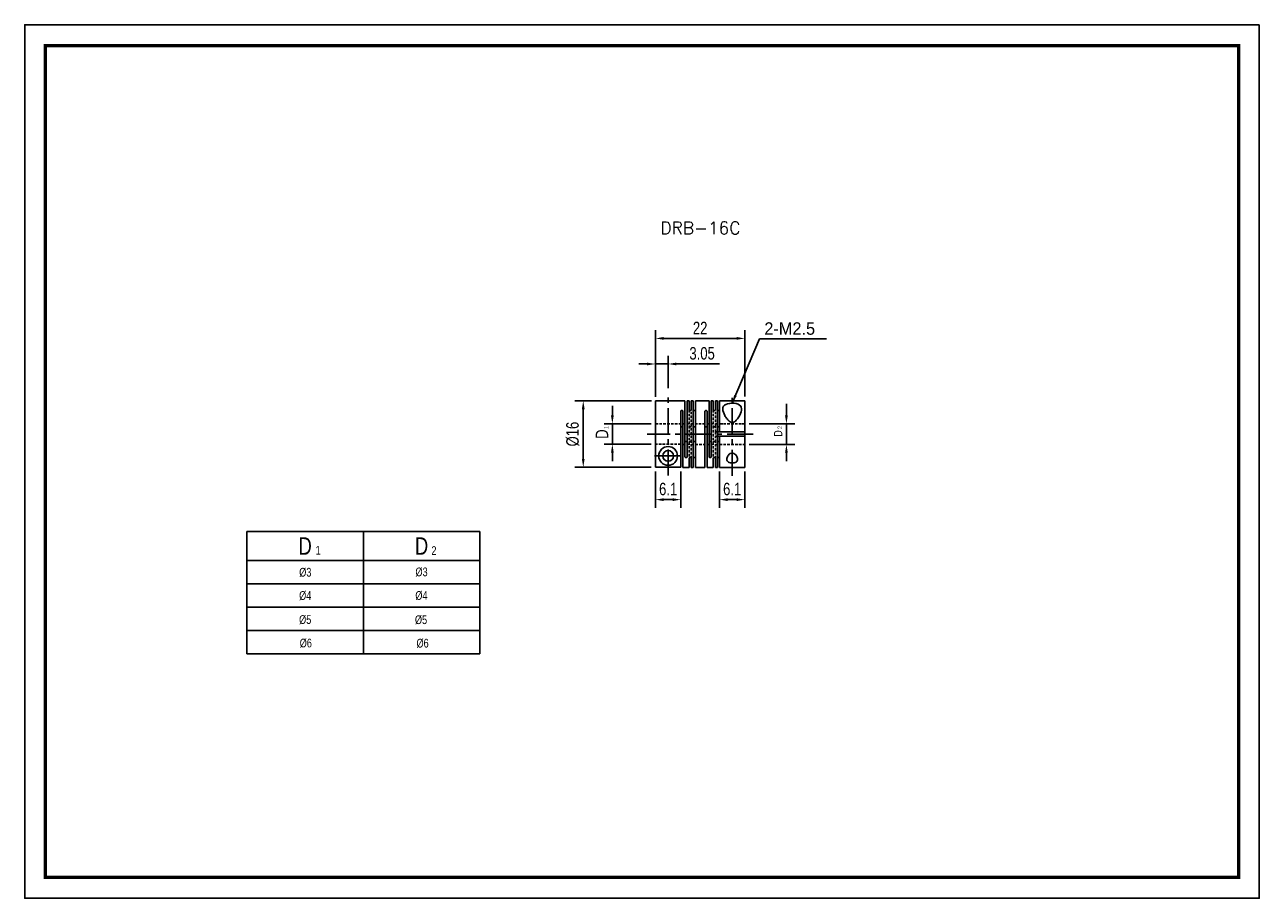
# Model space of a CAD drawing. Header units: millimetres. Extents: x 0 to 297, y 0 to 210.
import ezdxf

# ---------------------------------------------------------------- set-up
doc = ezdxf.new("R2010")
doc.units = ezdxf.units.MM
doc.header["$LTSCALE"] = 5
for name, pattern in [('CENTER', [2, 1.25, -0.25, 0.25, -0.25]), ('DASHED', [0.75, 0.5, -0.25]), ('HIDDEN2', [0.1875, 0.125, -0.0625])]:
    doc.linetypes.add(name, pattern=pattern)
doc.layers.get('0').update_dxf_attribs({"linetype": 'CONTINUOUS'})
doc.layers.get('Defpoints').update_dxf_attribs({"linetype": 'CONTINUOUS'})
for name, color, linetype in [('BM', 2, 'CONTINUOUS'), ('CT', 1, 'CENTER'), ('D', 7, 'CONTINUOUS'), ('DIM', 7, 'CONTINUOUS'), ('HD', 4, 'DASHED')]:
    doc.layers.add(name, color=color, linetype=linetype)
doc.styles.add('H', font='txt.shx')
doc.styles.get("Standard").update_dxf_attribs({"font": 'Gulim.ttf', "width": 0.8, "height": 3})
doc.dimstyles.new('LIM', dxfattribs={"dimtxt": 2, "dimasz": 2, "dimexe": 2, "dimexo": 1, "dimgap": 1, "dimtad": 1, "dimdec": 3, "dimzin": 9, "dimdsep": 46, "dimtxsty": 'Standard', "dimcen": 3, "dimclrd": 1, "dimclre": 1, "dimadec": 0, "dimazin": 0, "dimtfac": 1, "dimtdec": 3, "dimtmove": 0, "dimatfit": 3, "dimfxl": 0, "dimtolj": 1, "dimtzin": 0, "dimarcsym": 0})

# ---------------------------------------------------------------- blocks, each defined once
blk = doc.blocks.new('*D46')
at = {"layer": 'Defpoints', "color": 0}
for p in [(154.79, 128.44), (151.74, 119.58), (154.79, 121.59)]:
    blk.add_point(p, dxfattribs=at)
at = {"layer": 'DIM', "color": 1, "lineweight": -2}
for p, q in [((149.74, 128.44), (147.74, 128.44)), ((151.74, 120.58), (151.74, 130.44)), ((151.74, 128.44), (154.79, 128.44)), ((154.79, 122.59), (154.79, 130.44)), ((156.79, 128.44), (167.13, 128.44))]:
    blk.add_line(p, q, dxfattribs=at)
at = {"layer": 'DIM', "color": 1}
for points in [[(149.74, 128.77), (149.74, 128.11), (151.74, 128.44)], [(156.79, 128.77), (156.79, 128.11), (154.79, 128.44)]]:
    blk.add_solid(points, dxfattribs=at)
at = {"layer": 'DIM', "color": 0, "insert": (162.96, 130.98), "char_height": 3, "attachment_point": 5}
blk.add_mtext('\\A1;3.05', dxfattribs=at)
blk = doc.blocks.new('*D47')
at = {"layer": 'Defpoints', "color": 0}
for p in [(173.24, 134.59), (151.74, 119.59), (173.24, 119.59)]:
    blk.add_point(p, dxfattribs=at)
at = {"layer": 'DIM', "color": 1, "lineweight": -2}
for p, q in [((151.74, 120.59), (151.74, 136.59)), ((153.74, 134.59), (171.24, 134.59)), ((173.24, 120.59), (173.24, 136.59))]:
    blk.add_line(p, q, dxfattribs=at)
at = {"layer": 'DIM', "color": 1}
for points in [[(153.74, 134.93), (153.74, 134.26), (151.74, 134.59)], [(171.24, 134.93), (171.24, 134.26), (173.24, 134.59)]]:
    blk.add_solid(points, dxfattribs=at)
at = {"layer": 'DIM', "color": 0, "insert": (162.49, 137.1), "char_height": 3, "attachment_point": 5}
blk.add_mtext('\\A1;22', dxfattribs=at)
blk = doc.blocks.new('*D48')
at = {"layer": 'Defpoints', "color": 0}
for p in [(151.74, 103.61), (157.84, 103.61), (157.84, 95.83)]:
    blk.add_point(p, dxfattribs=at)
at = {"layer": 'DIM', "color": 1, "lineweight": -2}
for p, q in [((151.74, 102.61), (151.74, 93.83)), ((157.84, 102.61), (157.84, 93.83)), ((153.74, 95.83), (155.84, 95.83))]:
    blk.add_line(p, q, dxfattribs=at)
at = {"layer": 'DIM', "color": 1}
for points in [[(153.74, 96.16), (153.74, 95.49), (151.74, 95.83)], [(155.84, 96.16), (155.84, 95.49), (157.84, 95.83)]]:
    blk.add_solid(points, dxfattribs=at)
at = {"layer": 'DIM', "color": 0, "insert": (154.79, 98.37), "char_height": 3, "attachment_point": 5}
blk.add_mtext('\\A1;6.1', dxfattribs=at)
blk = doc.blocks.new('*D49')
at = {"layer": 'Defpoints', "color": 0}
for p in [(151.76, 119.58), (134.37, 103.61), (151.74, 103.61)]:
    blk.add_point(p, dxfattribs=at)
at = {"layer": 'DIM', "color": 1, "lineweight": -2}
for p, q in [((150.76, 119.58), (132.37, 119.58)), ((134.37, 117.58), (134.37, 105.61)), ((150.74, 103.61), (132.37, 103.61))]:
    blk.add_line(p, q, dxfattribs=at)
at = {"layer": 'DIM', "color": 1}
for points in [[(134.04, 117.58), (134.7, 117.58), (134.37, 119.58)], [(134.04, 105.61), (134.7, 105.61), (134.37, 103.61)]]:
    blk.add_solid(points, dxfattribs=at)
at = {"layer": 'DIM', "color": 0, "insert": (131.83, 111.59), "char_height": 3, "attachment_point": 5, "rotation": 90}
blk.add_mtext('\\A1;%%C16', dxfattribs=at)
blk = doc.blocks.new('*D50')
at = {"layer": 'Defpoints', "color": 0}
for p in [(141.37, 114.04), (151.74, 114.04), (151.74, 109.14)]:
    blk.add_point(p, dxfattribs=at)
at = {"layer": 'DIM', "color": 1, "lineweight": -2}
for p, q in [((141.37, 116.04), (141.37, 118.04)), ((150.74, 114.04), (139.37, 114.04)), ((141.37, 109.14), (141.37, 114.04)), ((150.74, 109.14), (139.37, 109.14)), ((141.37, 107.14), (141.37, 105.14))]:
    blk.add_line(p, q, dxfattribs=at)
at = {"layer": 'DIM', "color": 1}
for points in [[(141.04, 116.04), (141.7, 116.04), (141.37, 114.04)], [(141.04, 107.14), (141.7, 107.14), (141.37, 109.14)]]:
    blk.add_solid(points, dxfattribs=at)
at = {"layer": 'DIM', "color": 0, "insert": (138.87, 111.59), "char_height": 3, "attachment_point": 5, "rotation": 90}
blk.add_mtext('\\A1;D', dxfattribs=at)
blk = doc.blocks.new('*D51')
at = {"layer": 'Defpoints', "color": 0}
for p in [(167.14, 103.59), (173.24, 103.59), (173.24, 95.83)]:
    blk.add_point(p, dxfattribs=at)
at = {"layer": 'DIM', "color": 1, "lineweight": -2}
for p, q in [((167.14, 102.59), (167.14, 93.83)), ((173.24, 102.59), (173.24, 93.83)), ((169.14, 95.83), (171.24, 95.83))]:
    blk.add_line(p, q, dxfattribs=at)
at = {"layer": 'DIM', "color": 1}
for points in [[(169.14, 96.16), (169.14, 95.49), (167.14, 95.83)], [(171.24, 96.16), (171.24, 95.49), (173.24, 95.83)]]:
    blk.add_solid(points, dxfattribs=at)
at = {"layer": 'DIM', "color": 0, "insert": (170.19, 98.37), "char_height": 3, "attachment_point": 5}
blk.add_mtext('\\A1;6.1', dxfattribs=at)

msp = doc.modelspace()

# ---------------------------------------------------------------- linework, layer by layer
for p, q in [((53.4719, 88.1868), (53.4719, 58.7868)), ((53.4719, 88.1868), (109.4719, 88.1868)), ((109.4719, 88.1868), (109.4719, 58.7868)), ((53.4719, 58.7868), (109.4719, 58.7868))]:
    msp.add_line(p, q)
at = {"color": 4}
for p, q in [((81.4719, 88.1868), (81.4719, 58.7868)), ((53.4719, 81.1868), (109.4719, 81.1868))]:
    msp.add_line(p, q, dxfattribs=at)
at = {"color": 1}
for p, q in [((53.4719, 75.5868), (109.4719, 75.5868)), ((53.4719, 69.9868), (109.4719, 69.9868)), ((53.4719, 64.3868), (109.4719, 64.3868))]:
    msp.add_line(p, q, dxfattribs=at)
msp.add_lwpolyline([(297, 210), (0, 210), (0, 0), (297, 0)], close=True)
msp.add_lwpolyline([(292, 205, 0.8, 0.8, 0), (5, 205, 0.8, 0.8, 0), (5, 5, 0.8, 0.8, 0), (292, 5, 0.8, 0.8, 0)], format="xyseb", close=True)
at = {"layer": 'BM', "linetype": 'Continuous'}
for p, q in [((158.8423, 119.5925), (151.7423, 119.5925)), ((151.7624, 119.5769), (151.7423, 119.5925)), ((151.7423, 103.6082), (151.7423, 119.5769)), ((151.7624, 119.5769), (151.7423, 119.5769)), ((158.8423, 119.5925), (158.8423, 106.1152)), ((159.3423, 119.5925), (159.3423, 106.1152)), ((159.8423, 119.5925), (159.3423, 119.5925)), ((159.8423, 119.5925), (159.8423, 117.4234)), ((160.3423, 119.5925), (160.3423, 117.4234)), ((160.8423, 119.5925), (160.3423, 119.5925)), ((160.8423, 119.5925), (160.8423, 103.5925)), ((164.6423, 119.5925), (161.3423, 119.5925)), ((161.3423, 119.5925), (161.3423, 103.5925)), ((164.6423, 119.5925), (164.6423, 106.1152)), ((165.1423, 119.5925), (165.1423, 106.1152)), ((165.6423, 119.5925), (165.1423, 119.5925)), ((165.6423, 119.5925), (165.6423, 117.4234)), ((166.6423, 119.5925), (166.1423, 119.5925)), ((166.1423, 119.5925), (166.1423, 117.4234)), ((166.6423, 119.5925), (166.6423, 103.5925)), ((167.1423, 119.5925), (167.1423, 112.0925)), ((173.2423, 119.5925), (167.1423, 119.5925)), ((173.2423, 119.5925), (173.2423, 112.0925)), ((157.8423, 117.0699), (157.8423, 103.6082)), ((158.3423, 103.5925), (158.3423, 117.0699)), ((163.6423, 103.5925), (163.6423, 117.0699)), ((164.1423, 103.5925), (164.1423, 117.0699)), ((166.6423, 112.0925), (167.1423, 112.0925)), ((166.6423, 111.0925), (167.1423, 111.0925)), ((167.1423, 112.0925), (173.2423, 112.0925)), ((167.1423, 111.0925), (167.1423, 103.5925)), ((167.1423, 111.0925), (173.2423, 111.0925)), ((173.2423, 111.0925), (173.2423, 103.5925)), ((159.8423, 105.7617), (159.8423, 103.5925)), ((160.3423, 105.7617), (160.3423, 103.5925)), ((165.6423, 105.7617), (165.6423, 103.5925)), ((166.1423, 105.7617), (166.1423, 103.5925)), ((157.8423, 103.6082), (151.7423, 103.6082)), ((158.3423, 103.5925), (159.8423, 103.5925)), ((160.3423, 103.5925), (160.8423, 103.5925)), ((161.3423, 103.5925), (163.6423, 103.5925)), ((164.1423, 103.5925), (165.6423, 103.5925)), ((166.1423, 103.5925), (166.6423, 103.5925)), ((167.1423, 103.5925), (173.2423, 103.5925))]:
    msp.add_line(p, q, dxfattribs=at)
for radius in [2.25, 1.3]:
    msp.add_circle((154.7923, 106.3425), radius, dxfattribs=at)
msp.add_ellipse((162.915, 111.5925), major_axis=(-10.3273, 0), ratio=0.77464789, start_param=3.07905189, end_param=3.20413342, dxfattribs=at)
for points, knots in [([(167.9423, 117.6289), (167.9423, 117.8701), (167.9915, 118.0855), (168.2296, 118.4673), (168.4192, 118.6251), (169.1832, 118.9759), (169.9753, 119.0524), (171.3979, 118.9201), (171.9798, 118.695), (172.5022, 117.9569), (172.4847, 117.4589), (172.171, 116.4031), (171.883, 115.8297), (171.2832, 115.0243), (171.0536, 114.7534), (170.5983, 114.4615), (170.4226, 114.3883), (170.0581, 114.3673), (169.8723, 114.4235), (169.3999, 114.6853), (169.1619, 114.9542), (168.746, 115.4926), (168.5733, 115.771), (168.1352, 116.5976), (167.9423, 117.1466), (167.9423, 117.6289)], [0, 0, 0, 0, 0.0625, 0.0625, 0.125, 0.125, 0.25, 0.25, 0.375, 0.375, 0.5, 0.5, 0.625, 0.625, 0.6875, 0.6875, 0.71875, 0.71875, 0.75, 0.75, 0.8125, 0.8125, 0.875, 0.875, 1, 1, 1, 1]), ([(157.8423, 117.0699), (157.8423, 117.0902), (157.8471, 117.1108), (157.8563, 117.1299), (157.8656, 117.1489), (157.8795, 117.167), (157.897, 117.1826), (157.9145, 117.1983), (157.936, 117.2119), (157.9597, 117.2224), (157.9834, 117.233), (158.01, 117.2407), (158.0373, 117.2451), (158.0553, 117.2479), (158.0738, 117.2494), (158.0923, 117.2494), (158.1202, 117.2494), (158.1486, 117.246), (158.175, 117.2394), (158.2014, 117.2329), (158.2266, 117.223), (158.2484, 117.2105), (158.2703, 117.1981), (158.2894, 117.1827), (158.3042, 117.1657), (158.3191, 117.1487), (158.33, 117.1295), (158.3362, 117.1098), (158.3402, 117.0968), (158.3423, 117.0833), (158.3423, 117.0699)], [0, 0, 0, 0, 0.10745529, 0.10745529, 0.10745529, 0.21491287, 0.21491287, 0.21491287, 0.322342, 0.322342, 0.322342, 0.42978342, 0.42978342, 0.42978342, 0.49999978, 0.49999978, 0.49999978, 0.60745858, 0.60745858, 0.60745858, 0.7149176, 0.7149176, 0.7149176, 0.82237215, 0.82237215, 0.82237215, 0.92980791, 0.92980791, 0.92980791, 1, 1, 1, 1]), ([(160.3423, 117.4234), (160.3423, 117.4042), (160.3374, 117.3847), (160.3282, 117.3664), (160.3189, 117.3482), (160.305, 117.3306), (160.2875, 117.3154), (160.27, 117.3001), (160.2486, 117.2867), (160.2248, 117.2762), (160.2011, 117.2658), (160.1745, 117.2581), (160.1472, 117.2537), (160.1292, 117.2509), (160.1107, 117.2494), (160.0923, 117.2494), (160.0643, 117.2494), (160.0359, 117.2528), (160.0095, 117.2593), (159.9831, 117.2659), (159.9579, 117.2757), (159.9361, 117.288), (159.9142, 117.3003), (159.8951, 117.3153), (159.8803, 117.3318), (159.8654, 117.3484), (159.8545, 117.3668), (159.8484, 117.3857), (159.8443, 117.3981), (159.8423, 117.4108), (159.8423, 117.4234)], [0, 0, 0, 0, 0.10745529, 0.10745529, 0.10745529, 0.21491287, 0.21491287, 0.21491287, 0.322342, 0.322342, 0.322342, 0.42978342, 0.42978342, 0.42978342, 0.49999978, 0.49999978, 0.49999978, 0.60745858, 0.60745858, 0.60745858, 0.7149176, 0.7149176, 0.7149176, 0.82237215, 0.82237215, 0.82237215, 0.92980791, 0.92980791, 0.92980791, 1, 1, 1, 1]), ([(160.8423, 117.4234), (160.8423, 117.4042), (160.8471, 117.3847), (160.8563, 117.3664), (160.8656, 117.3482), (160.8795, 117.3306), (160.897, 117.3154), (160.9145, 117.3001), (160.936, 117.2867), (160.9597, 117.2762), (160.9834, 117.2658), (161.01, 117.2581), (161.0373, 117.2537), (161.0553, 117.2509), (161.0738, 117.2494), (161.0923, 117.2494), (161.1202, 117.2494), (161.1486, 117.2528), (161.175, 117.2593), (161.2014, 117.2659), (161.2266, 117.2757), (161.2484, 117.288), (161.2703, 117.3003), (161.2894, 117.3153), (161.3042, 117.3318), (161.3191, 117.3484), (161.33, 117.3668), (161.3362, 117.3857), (161.3402, 117.3981), (161.3423, 117.4108), (161.3423, 117.4234)], [0, 0, 0, 0, 0.10745529, 0.10745529, 0.10745529, 0.21491287, 0.21491287, 0.21491287, 0.322342, 0.322342, 0.322342, 0.42978342, 0.42978342, 0.42978342, 0.49999978, 0.49999978, 0.49999978, 0.60745858, 0.60745858, 0.60745858, 0.7149176, 0.7149176, 0.7149176, 0.82237215, 0.82237215, 0.82237215, 0.92980791, 0.92980791, 0.92980791, 1, 1, 1, 1]), ([(163.6423, 117.0699), (163.6423, 117.0902), (163.6471, 117.1108), (163.6563, 117.1299), (163.6656, 117.1489), (163.6795, 117.167), (163.697, 117.1826), (163.7145, 117.1983), (163.736, 117.2119), (163.7597, 117.2224), (163.7834, 117.233), (163.81, 117.2407), (163.8373, 117.2451), (163.8553, 117.2479), (163.8738, 117.2494), (163.8923, 117.2494), (163.9202, 117.2494), (163.9486, 117.246), (163.975, 117.2394), (164.0014, 117.2329), (164.0266, 117.223), (164.0484, 117.2105), (164.0703, 117.1981), (164.0894, 117.1827), (164.1042, 117.1657), (164.1191, 117.1487), (164.13, 117.1295), (164.1362, 117.1098), (164.1402, 117.0968), (164.1423, 117.0833), (164.1423, 117.0699)], [0, 0, 0, 0, 0.10745529, 0.10745529, 0.10745529, 0.21491287, 0.21491287, 0.21491287, 0.322342, 0.322342, 0.322342, 0.42978342, 0.42978342, 0.42978342, 0.49999978, 0.49999978, 0.49999978, 0.60745858, 0.60745858, 0.60745858, 0.7149176, 0.7149176, 0.7149176, 0.82237215, 0.82237215, 0.82237215, 0.92980791, 0.92980791, 0.92980791, 1, 1, 1, 1]), ([(166.1423, 117.4234), (166.1423, 117.4042), (166.1374, 117.3847), (166.1282, 117.3664), (166.1189, 117.3482), (166.105, 117.3306), (166.0875, 117.3154), (166.07, 117.3001), (166.0486, 117.2867), (166.0248, 117.2762), (166.0011, 117.2658), (165.9745, 117.2581), (165.9472, 117.2537), (165.9292, 117.2509), (165.9107, 117.2494), (165.8923, 117.2494), (165.8643, 117.2494), (165.8359, 117.2528), (165.8095, 117.2593), (165.7831, 117.2659), (165.7579, 117.2757), (165.7361, 117.288), (165.7142, 117.3003), (165.6951, 117.3153), (165.6803, 117.3318), (165.6654, 117.3484), (165.6545, 117.3668), (165.6484, 117.3857), (165.6443, 117.3981), (165.6423, 117.4108), (165.6423, 117.4234)], [0, 0, 0, 0, 0.10745529, 0.10745529, 0.10745529, 0.21491287, 0.21491287, 0.21491287, 0.322342, 0.322342, 0.322342, 0.42978342, 0.42978342, 0.42978342, 0.49999978, 0.49999978, 0.49999978, 0.60745858, 0.60745858, 0.60745858, 0.7149176, 0.7149176, 0.7149176, 0.82237215, 0.82237215, 0.82237215, 0.92980791, 0.92980791, 0.92980791, 1, 1, 1, 1]), ([(166.6423, 117.4234), (166.6423, 117.4042), (166.6471, 117.3847), (166.6563, 117.3664), (166.6656, 117.3482), (166.6795, 117.3306), (166.697, 117.3154), (166.7145, 117.3001), (166.736, 117.2867), (166.7597, 117.2762), (166.7834, 117.2658), (166.81, 117.2581), (166.8373, 117.2537), (166.8553, 117.2509), (166.8738, 117.2494), (166.8923, 117.2494), (166.9202, 117.2494), (166.9486, 117.2528), (166.975, 117.2593), (167.0014, 117.2659), (167.0266, 117.2757), (167.0484, 117.288), (167.0703, 117.3003), (167.0894, 117.3153), (167.1042, 117.3318), (167.1191, 117.3484), (167.13, 117.3668), (167.1362, 117.3857), (167.1402, 117.3981), (167.1423, 117.4108), (167.1423, 117.4234)], [0, 0, 0, 0, 0.10745529, 0.10745529, 0.10745529, 0.21491287, 0.21491287, 0.21491287, 0.322342, 0.322342, 0.322342, 0.42978342, 0.42978342, 0.42978342, 0.49999978, 0.49999978, 0.49999978, 0.60745858, 0.60745858, 0.60745858, 0.7149176, 0.7149176, 0.7149176, 0.82237215, 0.82237215, 0.82237215, 0.92980791, 0.92980791, 0.92980791, 1, 1, 1, 1]), ([(158.3423, 113.1747), (158.3423, 113.1895), (158.34, 113.2043), (158.3357, 113.2185), (158.3293, 113.2393), (158.3181, 113.2592), (158.303, 113.2767), (158.288, 113.2941), (158.2688, 113.3096), (158.2468, 113.3221), (158.2249, 113.3345), (158.1997, 113.3443), (158.1733, 113.3507), (158.1474, 113.357), (158.1196, 113.3603), (158.0923, 113.3603), (158.0643, 113.3603), (158.0359, 113.3569), (158.0095, 113.3503), (157.9831, 113.3437), (157.9579, 113.3338), (157.9361, 113.3212), (157.9143, 113.3085), (157.8951, 113.2929), (157.8803, 113.2753), (157.8655, 113.2578), (157.8546, 113.238), (157.8485, 113.2173), (157.8443, 113.2035), (157.8423, 113.1891), (157.8423, 113.1747)], [0, 0, 0, 0, 0.07343655, 0.07343655, 0.07343655, 0.18116102, 0.18116102, 0.18116102, 0.2882145, 0.2882145, 0.2882145, 0.39527345, 0.39527345, 0.39527345, 0.50020718, 0.50020718, 0.50020718, 0.60751463, 0.60751463, 0.60751463, 0.71482434, 0.71482434, 0.71482434, 0.82208835, 0.82208835, 0.82208835, 0.92916084, 0.92916084, 0.92916084, 1, 1, 1, 1]), ([(160.8423, 113.5282), (160.8423, 113.5104), (160.8471, 113.492), (160.8564, 113.4745), (160.8657, 113.4571), (160.8797, 113.4402), (160.8972, 113.4253), (160.9146, 113.4105), (160.9361, 113.3973), (160.9597, 113.387), (160.9834, 113.3767), (161.01, 113.369), (161.0372, 113.3646), (161.0552, 113.3618), (161.0738, 113.3603), (161.0923, 113.3603), (161.1202, 113.3603), (161.1486, 113.3637), (161.175, 113.3702), (161.2014, 113.3768), (161.2266, 113.3865), (161.2484, 113.3986), (161.2703, 113.4107), (161.2894, 113.4254), (161.3042, 113.4414), (161.319, 113.4573), (161.3299, 113.4749), (161.3361, 113.4926), (161.3402, 113.5044), (161.3423, 113.5164), (161.3423, 113.5282)], [0, 0, 0, 0, 0.10799764, 0.10799764, 0.10799764, 0.21542299, 0.21542299, 0.21542299, 0.32242022, 0.32242022, 0.32242022, 0.42954312, 0.42954312, 0.42954312, 0.49978124, 0.49978124, 0.49978124, 0.60708364, 0.60708364, 0.60708364, 0.71438831, 0.71438831, 0.71438831, 0.82164728, 0.82164728, 0.82164728, 0.92871474, 0.92871474, 0.92871474, 1, 1, 1, 1]), ([(164.1423, 113.1747), (164.1423, 113.1965), (164.1374, 113.2183), (164.1281, 113.2382), (164.1188, 113.2581), (164.1048, 113.2768), (164.0873, 113.2928), (164.0699, 113.3088), (164.0485, 113.3226), (164.0248, 113.3332), (164.0011, 113.3438), (163.9746, 113.3516), (163.9473, 113.356), (163.9293, 113.3588), (163.9107, 113.3603), (163.8923, 113.3603), (163.8643, 113.3603), (163.8359, 113.3569), (163.8095, 113.3503), (163.7831, 113.3437), (163.7579, 113.3338), (163.7361, 113.3212), (163.7143, 113.3085), (163.6951, 113.2929), (163.6803, 113.2753), (163.6655, 113.2578), (163.6546, 113.238), (163.6485, 113.2173), (163.6443, 113.2035), (163.6423, 113.1891), (163.6423, 113.1747)], [0, 0, 0, 0, 0.10799764, 0.10799764, 0.10799764, 0.21542299, 0.21542299, 0.21542299, 0.32242022, 0.32242022, 0.32242022, 0.42954312, 0.42954312, 0.42954312, 0.49978124, 0.49978124, 0.49978124, 0.60708364, 0.60708364, 0.60708364, 0.71438831, 0.71438831, 0.71438831, 0.82164728, 0.82164728, 0.82164728, 0.92871474, 0.92871474, 0.92871474, 1, 1, 1, 1]), ([(167.1423, 113.5282), (167.1423, 113.5105), (167.1375, 113.4922), (167.1283, 113.4748), (167.1191, 113.4574), (167.1052, 113.4405), (167.0877, 113.4256), (167.0704, 113.4108), (167.049, 113.3976), (167.0254, 113.3872), (167.0017, 113.3769), (166.9752, 113.3691), (166.948, 113.3647), (166.9297, 113.3618), (166.9109, 113.3603), (166.8923, 113.3603), (166.8737, 113.3603), (166.855, 113.3618), (166.837, 113.3647), (166.8097, 113.369), (166.7831, 113.3768), (166.7594, 113.3871), (166.7357, 113.3975), (166.7142, 113.4107), (166.6968, 113.4256), (166.6794, 113.4405), (166.6655, 113.4574), (166.6563, 113.4747), (166.6471, 113.4921), (166.6423, 113.5103), (166.6423, 113.528), (166.6423, 113.5281), (166.6423, 113.5281), (166.6423, 113.5282)], [0, 0, 0, 0, 0.10731757, 0.10731757, 0.10731757, 0.21465858, 0.21465858, 0.21465858, 0.32170956, 0.32170956, 0.32170956, 0.42888419, 0.42888419, 0.42888419, 0.50000242, 0.50000242, 0.50000242, 0.57060573, 0.57060573, 0.57060573, 0.67796956, 0.67796956, 0.67796956, 0.7853125, 0.7853125, 0.7853125, 0.89250389, 0.89250389, 0.89250389, 0.99954431, 0.99954431, 0.99954431, 1, 1, 1, 1]), ([(159.3423, 110.0104), (159.3423, 110.0035), (159.3418, 109.9965), (159.3408, 109.9897), (159.3378, 109.9682), (159.3299, 109.9471), (159.3178, 109.9281), (159.3057, 109.9093), (159.2892, 109.892), (159.2694, 109.8776), (159.2498, 109.8632), (159.2264, 109.8512), (159.2013, 109.8426), (159.1761, 109.8339), (159.1485, 109.8282), (159.1208, 109.8259), (159.093, 109.8237), (159.0642, 109.8248), (159.037, 109.8292), (159.0097, 109.8335), (158.9831, 109.8413), (158.9594, 109.852), (158.9357, 109.8627), (158.9142, 109.8766), (158.8968, 109.8926), (158.8794, 109.9086), (158.8655, 109.9273), (158.8563, 109.9471), (158.8471, 109.9669), (158.8423, 109.9885), (158.8423, 110.0101), (158.8423, 110.0102), (158.8423, 110.0103), (158.8423, 110.0104)], [0, 0, 0, 0, 0.03420529, 0.03420529, 0.03420529, 0.14229943, 0.14229943, 0.14229943, 0.24948101, 0.24948101, 0.24948101, 0.35646265, 0.35646265, 0.35646265, 0.46362897, 0.46362897, 0.46362897, 0.57090692, 0.57090692, 0.57090692, 0.67819544, 0.67819544, 0.67819544, 0.78546309, 0.78546309, 0.78546309, 0.89257929, 0.89257929, 0.89257929, 0.99954463, 0.99954463, 0.99954463, 1, 1, 1, 1]), ([(164.6423, 110.0104), (164.6423, 109.9886), (164.6471, 109.9668), (164.6564, 109.9468), (164.6657, 109.9269), (164.6797, 109.9083), (164.6972, 109.8922), (164.7146, 109.8763), (164.7361, 109.8625), (164.7597, 109.8519), (164.7834, 109.8412), (164.81, 109.8335), (164.8372, 109.8291), (164.8552, 109.8262), (164.8738, 109.8248), (164.8923, 109.8248), (164.9202, 109.8248), (164.9486, 109.8282), (164.975, 109.8348), (165.0014, 109.8413), (165.0266, 109.8513), (165.0484, 109.8639), (165.0703, 109.8765), (165.0894, 109.8922), (165.1042, 109.9097), (165.119, 109.9272), (165.1299, 109.9471), (165.1361, 109.9678), (165.1402, 109.9816), (165.1423, 109.996), (165.1423, 110.0104)], [0, 0, 0, 0, 0.10799764, 0.10799764, 0.10799764, 0.21542299, 0.21542299, 0.21542299, 0.32242022, 0.32242022, 0.32242022, 0.42954312, 0.42954312, 0.42954312, 0.49978124, 0.49978124, 0.49978124, 0.60708364, 0.60708364, 0.60708364, 0.71438831, 0.71438831, 0.71438831, 0.82164728, 0.82164728, 0.82164728, 0.92871474, 0.92871474, 0.92871474, 1, 1, 1, 1]), ([(161.3423, 109.6569), (161.3423, 109.6747), (161.3374, 109.6931), (161.3281, 109.7106), (161.3188, 109.728), (161.3048, 109.7449), (161.2873, 109.7598), (161.2699, 109.7746), (161.2485, 109.7878), (161.2248, 109.7981), (161.2011, 109.8084), (161.1746, 109.8161), (161.1473, 109.8204), (161.1293, 109.8233), (161.1107, 109.8248), (161.0923, 109.8248), (161.0643, 109.8248), (161.0359, 109.8213), (161.0095, 109.8148), (160.9831, 109.8083), (160.9579, 109.7986), (160.9361, 109.7865), (160.9143, 109.7744), (160.8951, 109.7597), (160.8803, 109.7437), (160.8655, 109.7278), (160.8546, 109.7102), (160.8485, 109.6925), (160.8443, 109.6807), (160.8423, 109.6686), (160.8423, 109.6569)], [0, 0, 0, 0, 0.10799764, 0.10799764, 0.10799764, 0.21542299, 0.21542299, 0.21542299, 0.32242022, 0.32242022, 0.32242022, 0.42954312, 0.42954312, 0.42954312, 0.49978124, 0.49978124, 0.49978124, 0.60708364, 0.60708364, 0.60708364, 0.71438831, 0.71438831, 0.71438831, 0.82164728, 0.82164728, 0.82164728, 0.92871474, 0.92871474, 0.92871474, 1, 1, 1, 1]), ([(166.6423, 109.6569), (166.6423, 109.6625), (166.6427, 109.6683), (166.6437, 109.674), (166.6467, 109.692), (166.6546, 109.7102), (166.6667, 109.7272), (166.6788, 109.7439), (166.6954, 109.7599), (166.7151, 109.7735), (166.7348, 109.787), (166.7581, 109.7986), (166.7832, 109.8072), (166.8084, 109.8157), (166.836, 109.8214), (166.8638, 109.8236), (166.8732, 109.8244), (166.8827, 109.8248), (166.8923, 109.8248), (166.9202, 109.8248), (166.9486, 109.8213), (166.975, 109.8148), (167.0014, 109.8083), (167.0266, 109.7986), (167.0484, 109.7865), (167.0703, 109.7744), (167.0894, 109.7597), (167.1042, 109.7437), (167.119, 109.7278), (167.1299, 109.7102), (167.1361, 109.6925), (167.1402, 109.6807), (167.1423, 109.6686), (167.1423, 109.6569)], [0, 0, 0, 0, 0.03422804, 0.03422804, 0.03422804, 0.14239408, 0.14239408, 0.14239408, 0.24964696, 0.24964696, 0.24964696, 0.35669976, 0.35669976, 0.35669976, 0.46393737, 0.46393737, 0.46393737, 0.49999824, 0.49999824, 0.49999824, 0.60735055, 0.60735055, 0.60735055, 0.71470512, 0.71470512, 0.71470512, 0.82201397, 0.82201397, 0.82201397, 0.92913122, 0.92913122, 0.92913122, 1, 1, 1, 1]), ([(171.4923, 105.5562), (171.4923, 105.8226), (171.39, 106.1095), (171.0162, 106.6475), (170.7205, 106.9332), (170.1232, 107.0185), (169.9138, 106.9738), (169.5708, 106.7998), (169.431, 106.6787), (169.0864, 106.2916), (168.9513, 106.003), (168.8626, 105.46), (168.9163, 105.199), (169.3022, 104.7996), (169.658, 104.6634), (170.4573, 104.616), (170.8722, 104.7059), (171.3807, 105.0459), (171.4923, 105.2897), (171.4923, 105.5562)], [0, 0, 0, 0, 0.125, 0.125, 0.25, 0.25, 0.3125, 0.3125, 0.375, 0.375, 0.5, 0.5, 0.625, 0.625, 0.75, 0.75, 0.875, 0.875, 1, 1, 1, 1]), ([(159.3423, 106.1152), (159.3423, 106.0948), (159.3374, 106.0743), (159.3282, 106.0552), (159.3189, 106.0361), (159.305, 106.0181), (159.2875, 106.0024), (159.27, 105.9868), (159.2486, 105.9732), (159.2248, 105.9627), (159.2011, 105.9521), (159.1745, 105.9444), (159.1472, 105.94), (159.1292, 105.9371), (159.1107, 105.9357), (159.0923, 105.9357), (159.0643, 105.9357), (159.0359, 105.9391), (159.0095, 105.9457), (158.9831, 105.9522), (158.9579, 105.9621), (158.9361, 105.9746), (158.9142, 105.987), (158.8951, 106.0023), (158.8803, 106.0194), (158.8654, 106.0364), (158.8545, 106.0555), (158.8484, 106.0753), (158.8443, 106.0883), (158.8423, 106.1018), (158.8423, 106.1152)], [0, 0, 0, 0, 0.10745529, 0.10745529, 0.10745529, 0.21491287, 0.21491287, 0.21491287, 0.322342, 0.322342, 0.322342, 0.42978342, 0.42978342, 0.42978342, 0.49999978, 0.49999978, 0.49999978, 0.60745858, 0.60745858, 0.60745858, 0.7149176, 0.7149176, 0.7149176, 0.82237215, 0.82237215, 0.82237215, 0.92980791, 0.92980791, 0.92980791, 1, 1, 1, 1]), ([(159.8423, 105.7617), (159.8423, 105.7808), (159.8471, 105.8004), (159.8563, 105.8186), (159.8656, 105.8369), (159.8795, 105.8544), (159.897, 105.8697), (159.9145, 105.885), (159.936, 105.8984), (159.9597, 105.9088), (159.9834, 105.9193), (160.01, 105.927), (160.0373, 105.9314), (160.0553, 105.9342), (160.0738, 105.9357), (160.0923, 105.9357), (160.1202, 105.9357), (160.1486, 105.9323), (160.175, 105.9257), (160.2014, 105.9192), (160.2266, 105.9094), (160.2484, 105.8971), (160.2703, 105.8848), (160.2894, 105.8698), (160.3042, 105.8532), (160.3191, 105.8367), (160.33, 105.8182), (160.3362, 105.7994), (160.3402, 105.787), (160.3423, 105.7743), (160.3423, 105.7617)], [0, 0, 0, 0, 0.10745529, 0.10745529, 0.10745529, 0.21491287, 0.21491287, 0.21491287, 0.322342, 0.322342, 0.322342, 0.42978342, 0.42978342, 0.42978342, 0.49999978, 0.49999978, 0.49999978, 0.60745858, 0.60745858, 0.60745858, 0.7149176, 0.7149176, 0.7149176, 0.82237215, 0.82237215, 0.82237215, 0.92980791, 0.92980791, 0.92980791, 1, 1, 1, 1]), ([(161.3423, 105.7617), (161.3423, 105.7808), (161.3374, 105.8004), (161.3282, 105.8186), (161.3189, 105.8369), (161.305, 105.8544), (161.2875, 105.8697), (161.27, 105.885), (161.2486, 105.8984), (161.2248, 105.9088), (161.2011, 105.9193), (161.1745, 105.927), (161.1472, 105.9314), (161.1292, 105.9342), (161.1107, 105.9357), (161.0923, 105.9357), (161.0643, 105.9357), (161.0359, 105.9323), (161.0095, 105.9257), (160.9831, 105.9192), (160.9579, 105.9094), (160.9361, 105.8971), (160.9142, 105.8848), (160.8951, 105.8698), (160.8803, 105.8532), (160.8654, 105.8367), (160.8545, 105.8182), (160.8484, 105.7994), (160.8443, 105.787), (160.8423, 105.7743), (160.8423, 105.7617)], [0, 0, 0, 0, 0.10745529, 0.10745529, 0.10745529, 0.21491287, 0.21491287, 0.21491287, 0.322342, 0.322342, 0.322342, 0.42978342, 0.42978342, 0.42978342, 0.49999978, 0.49999978, 0.49999978, 0.60745858, 0.60745858, 0.60745858, 0.7149176, 0.7149176, 0.7149176, 0.82237215, 0.82237215, 0.82237215, 0.92980791, 0.92980791, 0.92980791, 1, 1, 1, 1]), ([(165.1423, 106.1152), (165.1423, 106.0948), (165.1374, 106.0743), (165.1282, 106.0552), (165.1189, 106.0361), (165.105, 106.0181), (165.0875, 106.0024), (165.07, 105.9868), (165.0486, 105.9732), (165.0248, 105.9627), (165.0011, 105.9521), (164.9745, 105.9444), (164.9472, 105.94), (164.9292, 105.9371), (164.9107, 105.9357), (164.8923, 105.9357), (164.8643, 105.9357), (164.8359, 105.9391), (164.8095, 105.9457), (164.7831, 105.9522), (164.7579, 105.9621), (164.7361, 105.9746), (164.7142, 105.987), (164.6951, 106.0023), (164.6803, 106.0194), (164.6654, 106.0364), (164.6545, 106.0555), (164.6484, 106.0753), (164.6443, 106.0883), (164.6423, 106.1018), (164.6423, 106.1152)], [0, 0, 0, 0, 0.10745529, 0.10745529, 0.10745529, 0.21491287, 0.21491287, 0.21491287, 0.322342, 0.322342, 0.322342, 0.42978342, 0.42978342, 0.42978342, 0.49999978, 0.49999978, 0.49999978, 0.60745858, 0.60745858, 0.60745858, 0.7149176, 0.7149176, 0.7149176, 0.82237215, 0.82237215, 0.82237215, 0.92980791, 0.92980791, 0.92980791, 1, 1, 1, 1]), ([(165.6423, 105.7617), (165.6423, 105.7808), (165.6471, 105.8004), (165.6563, 105.8186), (165.6656, 105.8369), (165.6795, 105.8544), (165.697, 105.8697), (165.7145, 105.885), (165.736, 105.8984), (165.7597, 105.9088), (165.7834, 105.9193), (165.81, 105.927), (165.8373, 105.9314), (165.8553, 105.9342), (165.8738, 105.9357), (165.8923, 105.9357), (165.9202, 105.9357), (165.9486, 105.9323), (165.975, 105.9257), (166.0014, 105.9192), (166.0266, 105.9094), (166.0484, 105.8971), (166.0703, 105.8848), (166.0894, 105.8698), (166.1042, 105.8532), (166.1191, 105.8367), (166.13, 105.8182), (166.1362, 105.7994), (166.1402, 105.787), (166.1423, 105.7743), (166.1423, 105.7617)], [0, 0, 0, 0, 0.10745529, 0.10745529, 0.10745529, 0.21491287, 0.21491287, 0.21491287, 0.322342, 0.322342, 0.322342, 0.42978342, 0.42978342, 0.42978342, 0.49999978, 0.49999978, 0.49999978, 0.60745858, 0.60745858, 0.60745858, 0.7149176, 0.7149176, 0.7149176, 0.82237215, 0.82237215, 0.82237215, 0.92980791, 0.92980791, 0.92980791, 1, 1, 1, 1]), ([(167.1423, 105.7617), (167.1423, 105.7808), (167.1374, 105.8004), (167.1282, 105.8186), (167.1189, 105.8369), (167.105, 105.8544), (167.0875, 105.8697), (167.07, 105.885), (167.0486, 105.8984), (167.0248, 105.9088), (167.0011, 105.9193), (166.9745, 105.927), (166.9472, 105.9314), (166.9292, 105.9342), (166.9107, 105.9357), (166.8923, 105.9357), (166.8643, 105.9357), (166.8359, 105.9323), (166.8095, 105.9257), (166.7831, 105.9192), (166.7579, 105.9094), (166.7361, 105.8971), (166.7142, 105.8848), (166.6951, 105.8698), (166.6803, 105.8532), (166.6654, 105.8367), (166.6545, 105.8182), (166.6484, 105.7994), (166.6443, 105.787), (166.6423, 105.7743), (166.6423, 105.7617)], [0, 0, 0, 0, 0.10745529, 0.10745529, 0.10745529, 0.21491287, 0.21491287, 0.21491287, 0.322342, 0.322342, 0.322342, 0.42978342, 0.42978342, 0.42978342, 0.49999978, 0.49999978, 0.49999978, 0.60745858, 0.60745858, 0.60745858, 0.7149176, 0.7149176, 0.7149176, 0.82237215, 0.82237215, 0.82237215, 0.92980791, 0.92980791, 0.92980791, 1, 1, 1, 1])]:
    msp.add_open_spline(points, degree=3, knots=knots, dxfattribs=at)
at = {"layer": 'CT'}
for p, q in [((154.7923, 101.6082), (154.7923, 121.5925)), ((170.1923, 101.5925), (170.1923, 121.5925)), ((175.2423, 111.5925), (149.7423, 111.5925)), ((151.5423, 106.3425), (158.0423, 106.3425))]:
    msp.add_line(p, q, dxfattribs=at)
at = {"layer": 'DIM', "color": 1}
for p, q in [((173.2423, 120.5925), (173.2423, 130.4415)), ((183.2411, 116.0925), (183.2411, 118.8478)), ((141.3686, 116.0925), (141.3686, 118.3879)), ((141.3686, 109.0925), (141.3686, 114.0925)), ((174.2423, 114.0925), (185.2411, 114.0925)), ((183.2411, 109.0925), (183.2411, 114.0925)), ((141.3686, 107.0925), (141.3686, 105.0925)), ((174.2423, 109.0925), (185.2411, 109.0925)), ((183.2411, 107.0925), (183.2411, 105.0925))]:
    msp.add_line(p, q, dxfattribs=at)
for points in [[(141.0353, 116.0925), (141.702, 116.0925), (141.3686, 114.0925)], [(182.9078, 116.0925), (183.5744, 116.0925), (183.2411, 114.0925)], [(141.0353, 107.0925), (141.702, 107.0925), (141.3686, 109.0925)], [(182.9078, 107.0925), (183.5744, 107.0925), (183.2411, 109.0925)]]:
    msp.add_solid(points, dxfattribs=at)
at = {"layer": 'HD', "linetype": 'HIDDEN2'}
for p, q in [((159.8423, 117.4234), (159.8423, 113.5282)), ((160.3423, 113.5282), (160.3423, 117.4234)), ((165.6423, 117.4234), (165.6423, 113.5282)), ((166.1423, 113.5282), (166.1423, 117.4234)), ((151.7423, 114.042), (158.8423, 114.042)), ((159.8423, 114.0925), (159.3423, 114.0925)), ((159.8423, 113.5282), (159.8423, 109.6569)), ((160.8423, 114.0925), (160.3423, 114.0925)), ((160.3423, 109.6569), (160.3423, 113.5282)), ((164.6423, 114.0925), (161.3423, 114.0925)), ((165.6423, 114.0925), (165.1423, 114.0925)), ((165.6423, 113.5282), (165.6423, 109.6569)), ((166.6423, 114.0925), (166.1423, 114.0925)), ((166.1423, 112.0925), (166.1423, 113.5282)), ((167.9423, 114.0925), (167.1423, 114.0925)), ((172.4423, 114.0925), (167.9423, 114.0925)), ((173.2423, 114.0925), (172.4423, 114.0925)), ((166.1423, 112.0925), (166.1423, 111.0925)), ((166.1423, 112.0925), (166.6423, 112.0925)), ((166.1423, 109.6569), (166.1423, 111.0925)), ((166.1423, 111.0925), (166.6423, 111.0925)), ((157.8423, 109.143), (151.7423, 109.143)), ((158.3423, 109.0925), (159.8423, 109.0925)), ((159.8423, 109.6569), (159.8423, 105.7617)), ((160.3423, 105.7617), (160.3423, 109.6569)), ((160.3423, 109.0925), (160.8423, 109.0925)), ((161.3423, 109.0925), (163.6423, 109.0925)), ((164.1423, 109.0925), (165.6423, 109.0925)), ((165.6423, 109.6569), (165.6423, 105.7617)), ((166.1423, 105.7617), (166.1423, 109.6569)), ((166.1423, 109.0925), (166.6423, 109.0925)), ((167.1423, 109.0925), (173.2423, 109.0925))]:
    msp.add_line(p, q, dxfattribs=at)
for points, knots in [([(160.3423, 113.5282), (160.3423, 113.5104), (160.3374, 113.492), (160.3281, 113.4745), (160.3188, 113.4571), (160.3048, 113.4402), (160.2873, 113.4253), (160.2699, 113.4105), (160.2485, 113.3973), (160.2248, 113.387), (160.2011, 113.3767), (160.1746, 113.369), (160.1473, 113.3646), (160.1293, 113.3618), (160.1107, 113.3603), (160.0923, 113.3603), (160.0643, 113.3603), (160.0359, 113.3637), (160.0095, 113.3702), (159.9831, 113.3768), (159.9579, 113.3865), (159.9361, 113.3986), (159.9143, 113.4107), (159.8951, 113.4254), (159.8803, 113.4414), (159.8655, 113.4573), (159.8546, 113.4749), (159.8485, 113.4926), (159.8443, 113.5044), (159.8423, 113.5164), (159.8423, 113.5282)], [0, 0, 0, 0, 0.10799764, 0.10799764, 0.10799764, 0.21542299, 0.21542299, 0.21542299, 0.32242022, 0.32242022, 0.32242022, 0.42954312, 0.42954312, 0.42954312, 0.49978124, 0.49978124, 0.49978124, 0.60708364, 0.60708364, 0.60708364, 0.71438831, 0.71438831, 0.71438831, 0.82164728, 0.82164728, 0.82164728, 0.92871474, 0.92871474, 0.92871474, 1, 1, 1, 1]), ([(165.6423, 113.5282), (165.6423, 113.5225), (165.6427, 113.5168), (165.6437, 113.5111), (165.6467, 113.4931), (165.6546, 113.4749), (165.6667, 113.4579), (165.6788, 113.4411), (165.6954, 113.4252), (165.7151, 113.4116), (165.7348, 113.398), (165.7581, 113.3864), (165.7832, 113.3779), (165.8084, 113.3694), (165.836, 113.3637), (165.8638, 113.3615), (165.8915, 113.3592), (165.9203, 113.3603), (165.9476, 113.3647), (165.9748, 113.369), (166.0014, 113.3768), (166.0251, 113.3871), (166.0488, 113.3975), (166.0703, 113.4107), (166.0877, 113.4256), (166.1051, 113.4405), (166.119, 113.4574), (166.1282, 113.4747), (166.1374, 113.4921), (166.1422, 113.5103), (166.1423, 113.528), (166.1423, 113.5281), (166.1423, 113.5281), (166.1423, 113.5282)], [0, 0, 0, 0, 0.03420529, 0.03420529, 0.03420529, 0.14229943, 0.14229943, 0.14229943, 0.24948101, 0.24948101, 0.24948101, 0.35646265, 0.35646265, 0.35646265, 0.46362897, 0.46362897, 0.46362897, 0.57090692, 0.57090692, 0.57090692, 0.67819544, 0.67819544, 0.67819544, 0.78546309, 0.78546309, 0.78546309, 0.89257929, 0.89257929, 0.89257929, 0.99954463, 0.99954463, 0.99954463, 1, 1, 1, 1]), ([(159.8423, 109.6569), (159.8423, 109.6747), (159.8471, 109.6931), (159.8564, 109.7106), (159.8657, 109.728), (159.8797, 109.7449), (159.8972, 109.7598), (159.9146, 109.7746), (159.9361, 109.7878), (159.9597, 109.7981), (159.9834, 109.8084), (160.01, 109.8161), (160.0372, 109.8204), (160.0552, 109.8233), (160.0738, 109.8248), (160.0923, 109.8248), (160.1202, 109.8248), (160.1486, 109.8213), (160.175, 109.8148), (160.2014, 109.8083), (160.2266, 109.7986), (160.2484, 109.7865), (160.2703, 109.7744), (160.2894, 109.7597), (160.3042, 109.7437), (160.319, 109.7278), (160.3299, 109.7102), (160.3361, 109.6925), (160.3402, 109.6807), (160.3423, 109.6686), (160.3423, 109.6569)], [0, 0, 0, 0, 0.10799764, 0.10799764, 0.10799764, 0.21542299, 0.21542299, 0.21542299, 0.32242022, 0.32242022, 0.32242022, 0.42954312, 0.42954312, 0.42954312, 0.49978124, 0.49978124, 0.49978124, 0.60708364, 0.60708364, 0.60708364, 0.71438831, 0.71438831, 0.71438831, 0.82164728, 0.82164728, 0.82164728, 0.92871474, 0.92871474, 0.92871474, 1, 1, 1, 1]), ([(166.1423, 109.6569), (166.1423, 109.6625), (166.1418, 109.6683), (166.1408, 109.674), (166.1378, 109.692), (166.1299, 109.7102), (166.1178, 109.7272), (166.1057, 109.7439), (166.0892, 109.7599), (166.0694, 109.7735), (166.0498, 109.787), (166.0264, 109.7986), (166.0013, 109.8072), (165.9761, 109.8157), (165.9485, 109.8214), (165.9208, 109.8236), (165.893, 109.8259), (165.8642, 109.8248), (165.837, 109.8204), (165.8097, 109.816), (165.7831, 109.8083), (165.7594, 109.7979), (165.7357, 109.7876), (165.7142, 109.7743), (165.6968, 109.7595), (165.6794, 109.7446), (165.6655, 109.7277), (165.6563, 109.7104), (165.6471, 109.693), (165.6423, 109.6747), (165.6423, 109.6571), (165.6423, 109.657), (165.6423, 109.6569), (165.6423, 109.6569)], [0, 0, 0, 0, 0.03420529, 0.03420529, 0.03420529, 0.14229943, 0.14229943, 0.14229943, 0.24948101, 0.24948101, 0.24948101, 0.35646265, 0.35646265, 0.35646265, 0.46362897, 0.46362897, 0.46362897, 0.57090692, 0.57090692, 0.57090692, 0.67819544, 0.67819544, 0.67819544, 0.78546309, 0.78546309, 0.78546309, 0.89257929, 0.89257929, 0.89257929, 0.99954463, 0.99954463, 0.99954463, 1, 1, 1, 1])]:
    msp.add_open_spline(points, degree=3, knots=knots, dxfattribs=at)

# ---------------------------------------------------------------- texts
at = {"color": 0}
for s, insert, char_height, width, attachment_point in [('D', (67.4719, 84.6868), 4.2, 28, 5), ('D', (95.4719, 84.6868), 4.2, 28, 5), ('1', (69.9677, 84.7117), 2.1, 6.3, 1), ('2', (97.8381, 84.6313), 2.1, 3.36, 1), ('%%c3', (67.507, 78.3399), 2.1, 28, 5), ('%%c3', (95.4685, 78.4207), 2.1, 28, 5), ('%%c4', (67.49, 72.7449), 2.1, 28, 5), ('%%c4', (95.4428, 72.7585), 2.1, 28, 5), ('%%c5', (67.4809, 66.9615), 2.1, 28, 5), ('%%c5', (95.346, 66.9265), 2.1, 28, 5), ('%%c6', (67.6279, 61.3272), 2.1, 28, 5), ('%%c6', (95.7205, 61.2878), 2.1, 28, 5)]:
    msp.add_mtext(s, dxfattribs=dict(at, insert=insert, char_height=char_height, width=width, attachment_point=attachment_point))
at = {"layer": 'D', "insert": (152.9079, 162.6414), "char_height": 3, "attachment_point": 1, "style": 'H'}
msp.add_mtext('DRB-16C', dxfattribs=at)
at = {"layer": 'DIM'}
msp.add_text('2-M2.5', height=3, dxfattribs=at).set_placement((177.9228, 135.4635))
at = {"layer": 'DIM', "char_height": 1, "attachment_point": 1, "rotation": 90}
for s, insert, width in [('1', (139.4069, 112.8105), 24.8), ('2', (181.1074, 112.8361), 20.6)]:
    msp.add_mtext(s, dxfattribs=dict(at, insert=insert, width=width))
at = {"layer": 'DIM', "insert": (181.2411, 111.7526), "char_height": 2, "attachment_point": 5, "rotation": 90}
msp.add_mtext('D', dxfattribs=at)

# ---------------------------------------------------------------- dimensions: what is measured, and where the dimension line sits
at = {"layer": 'DIM'}
dim = msp.add_linear_dim(base=(173.2423, 134.5925), p1=(151.7423, 119.5925), p2=(173.2423, 119.5925), text='22', dimstyle='LIM', dxfattribs=at)
dim.commit()
dim.dimension.update_dxf_attribs({"geometry": '*D47', "text_midpoint": (162.4923, 137.0965)})
for base, p1, p2, picture, middle in [((154.7923, 128.4415), (151.7423, 119.5769), (154.7923, 121.5925), '*D46', (162.9608, 130.9795)), ((157.8423, 95.8269), (151.7423, 103.6082), (157.8423, 103.6082), '*D48', (154.7923, 98.3688)), ((173.2423, 95.8269), (167.1423, 103.5925), (173.2423, 103.5925), '*D51', (170.1923, 98.3688))]:
    dim = msp.add_linear_dim(base=base, p1=p1, p2=p2, dimstyle='LIM', dxfattribs=at)
    dim.commit()
    dim.dimension.update_dxf_attribs({"geometry": picture, "text_midpoint": middle})
for base, p1, p2, text, picture, middle in [((134.3686, 103.6082), (151.7624, 119.5769), (151.7423, 103.6082), '%%C16', '*D49', (131.8267, 111.5925)), ((141.3686, 114.042), (151.7423, 109.143), (151.7423, 114.042), 'D', '*D50', (138.8666, 111.5925))]:
    dim = msp.add_linear_dim(base=base, p1=p1, p2=p2, angle=90, text=text, dimstyle='LIM', dxfattribs=at)
    dim.commit()
    dim.dimension.update_dxf_attribs({"geometry": picture, "text_midpoint": middle})

# ---------------------------------------------------------------- leaders
msp.add_leader([(170.1923, 119.0091), (176.7973, 134.4557), (192.8559, 134.4557)], dimstyle='LIM', override={"dimgap": 1, "dimtad": 0}, dxfattribs=at)

doc.saveas('drawing.dxf')
